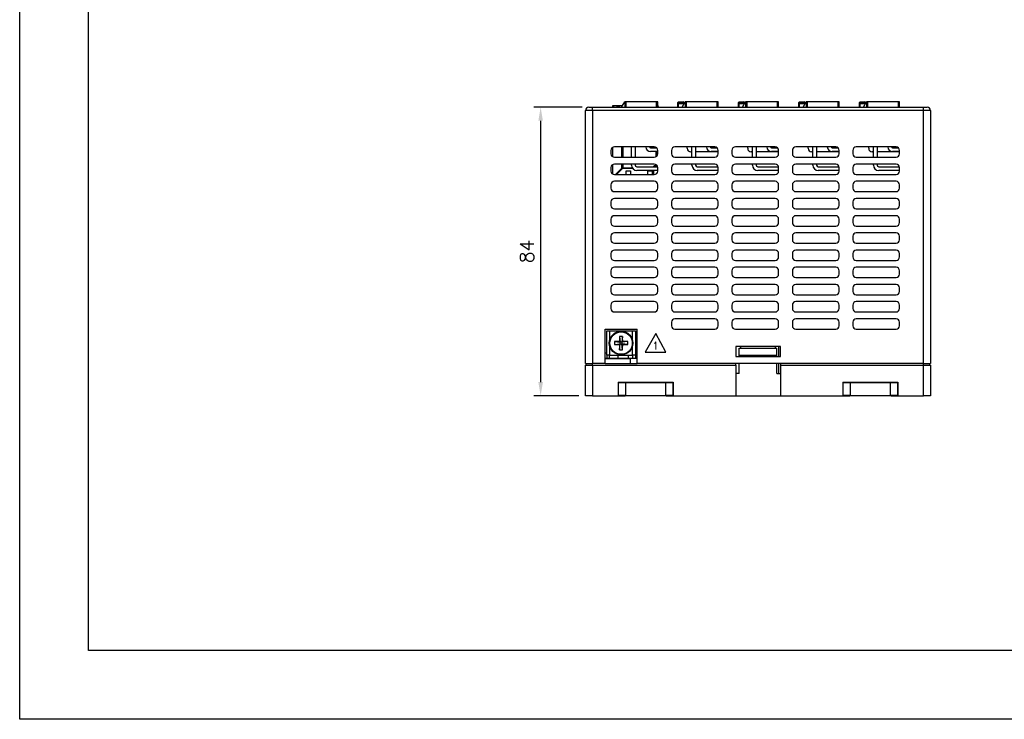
# Model space of a CAD drawing. Header units: millimetres. Extents: x 0 to 594, y 0 to 420.
# Tile 1 of 36: x 0 to 287, y 0 to 204. Entities that reach past the tile are written whole.
import ezdxf

# ---------------------------------------------------------------- set-up
doc = ezdxf.new("R2010")
doc.units = ezdxf.units.MM
doc.header["$PDSIZE"] = -1
doc.layers.add('SHEET', color=1, linetype='Continuous')
doc.styles.add('SHEET1', font='ROMANS.SHX', dxfattribs={"width": 0.8, "height": 3})
doc.styles.get("Standard").update_dxf_attribs({"font": 'txt.shx', "bigfont": 'whgtxt.shx'})
doc.dimstyles.new('ISO-25', dxfattribs={"dimtxt": 2.5, "dimasz": 2.5, "dimexe": 1.25, "dimexo": 0.625, "dimtad": 1, "dimtxsty": 'Standard', "dimcen": 2.5, "dimadec": 0, "dimazin": 0, "dimtfac": 1, "dimtmove": 0, "dimatfit": 3, "dimfxl": 0, "dimarcsym": 0})

# ---------------------------------------------------------------- blocks, each defined once
blk = doc.blocks.new('*D35')
at = {"color": 8, "lineweight": -2}
for p, q in [((163.67, 178.1), (149.6, 178.1)), ((151.6, 174.1), (151.6, 98.1)), ((162.67, 94.1), (149.6, 94.1))]:
    blk.add_line(p, q, dxfattribs=at)
at = {"color": 8}
for points in [[(150.94, 174.1), (152.27, 174.1), (151.6, 178.1)], [(150.94, 98.1), (152.27, 98.1), (151.6, 94.1)]]:
    blk.add_solid(points, dxfattribs=at)
at = {"layer": 'Defpoints', "color": 0}
for p in [(165.67, 178.1), (151.6, 94.1), (164.67, 94.1)]:
    blk.add_point(p, dxfattribs=at)
at = {"color": 3, "insert": (147.6, 136.1), "char_height": 4, "attachment_point": 5, "rotation": 90}
blk.add_mtext('\\A1;84', dxfattribs=at)

msp = doc.modelspace()

# ---------------------------------------------------------------- linework, layer by layer
for p, q in [((165.6656, 178.0952), (166.6656, 178.0952)), ((166.6656, 177.0952), (166.6656, 178.0952)), ((166.6656, 178.0952), (263.0656, 178.0952)), ((172.5846, 178.0952), (172.5846, 178.5952)), ((172.5846, 178.5952), (172.8386, 178.5952)), ((172.7624, 178.0952), (172.7624, 178.4174)), ((172.7624, 178.4174), (172.8386, 178.4174)), ((172.7624, 178.2587), (172.8386, 178.3596)), ((172.7657, 178.0952), (172.8386, 178.1961)), ((172.8386, 178.5952), (173.8673, 178.5952)), ((172.8386, 178.5952), (172.8386, 178.0952)), ((173.9137, 178.0952), (173.8673, 178.5952)), ((173.8673, 178.5952), (174.388, 178.5952)), ((173.8838, 178.4174), (174.3987, 178.4174)), ((174.388, 178.5952), (175.4699, 178.5952)), ((175.172, 178.0952), (176.0656, 179.5952)), ((176.0656, 179.5952), (176.0656, 178.0952)), ((176.3656, 179.5952), (176.0656, 179.5952)), ((185.3656, 179.5952), (176.3656, 179.5952)), ((176.3656, 179.5952), (176.3656, 178.0952)), ((185.6656, 179.5952), (185.3656, 179.5952)), ((185.3656, 178.0952), (185.3656, 179.5952)), ((185.6656, 178.0952), (185.6656, 179.5952)), ((185.6656, 178.5453), (185.6953, 178.5128)), ((185.6953, 178.5128), (185.6656, 178.494)), ((185.9064, 178.0952), (185.6953, 178.5128)), ((191.5656, 179.3952), (191.7656, 179.5952)), ((191.5656, 179.3952), (193.5156, 179.3952)), ((191.5656, 178.0952), (191.5656, 179.3952)), ((191.7656, 179.5952), (193.1156, 179.5952)), ((191.7656, 178.0952), (191.7656, 179.0952)), ((191.7656, 179.0952), (193.3678, 179.0952)), ((192.772, 178.0952), (193.6656, 179.5952)), ((193.5156, 179.3952), (193.1156, 179.5952)), ((193.5156, 179.3952), (193.5394, 179.3833)), ((193.6656, 179.5952), (193.6656, 178.0952)), ((193.9656, 179.5952), (193.6656, 179.5952)), ((202.9656, 179.5952), (193.9656, 179.5952)), ((193.9656, 179.5952), (193.9656, 178.0952)), ((203.2656, 179.5952), (202.9656, 179.5952)), ((202.9656, 178.0952), (202.9656, 179.5952)), ((203.2656, 178.0952), (203.2656, 179.5952)), ((209.1656, 179.3952), (209.3656, 179.5952)), ((209.1656, 179.3952), (211.1156, 179.3952)), ((209.1656, 178.0952), (209.1656, 179.3952)), ((209.3656, 179.5952), (210.7156, 179.5952)), ((209.3656, 178.0952), (209.3656, 179.0952)), ((209.3656, 179.0952), (210.9678, 179.0952)), ((210.372, 178.0952), (211.2656, 179.5952)), ((211.1156, 179.3952), (210.7156, 179.5952)), ((211.1156, 179.3952), (211.1394, 179.3833)), ((211.2656, 179.5952), (211.2656, 178.0952)), ((211.5656, 179.5952), (211.2656, 179.5952)), ((220.5656, 179.5952), (211.5656, 179.5952)), ((211.5656, 179.5952), (211.5656, 178.0952)), ((220.8656, 179.5952), (220.5656, 179.5952)), ((220.5656, 178.0952), (220.5656, 179.5952)), ((220.8656, 178.0952), (220.8656, 179.5952)), ((226.7656, 179.3952), (226.9656, 179.5952)), ((226.7656, 179.3952), (228.7156, 179.3952)), ((226.7656, 178.0952), (226.7656, 179.3952)), ((226.9656, 179.5952), (228.3156, 179.5952)), ((226.9656, 178.0952), (226.9656, 179.0952)), ((226.9656, 179.0952), (228.5678, 179.0952)), ((227.972, 178.0952), (228.8656, 179.5952)), ((228.7156, 179.3952), (228.3156, 179.5952)), ((228.7156, 179.3952), (228.7394, 179.3833)), ((228.8656, 179.5952), (228.8656, 178.0952)), ((229.1656, 179.5952), (228.8656, 179.5952)), ((238.1656, 179.5952), (229.1656, 179.5952)), ((229.1656, 179.5952), (229.1656, 178.0952)), ((238.4656, 179.5952), (238.1656, 179.5952)), ((238.1656, 178.0952), (238.1656, 179.5952)), ((238.4656, 178.0952), (238.4656, 179.5952)), ((244.3656, 179.3952), (244.5656, 179.5952)), ((244.3656, 179.3952), (246.3156, 179.3952)), ((244.3656, 178.0952), (244.3656, 179.3952)), ((244.5656, 179.5952), (245.9156, 179.5952)), ((244.5656, 178.0952), (244.5656, 179.0952)), ((244.5656, 179.0952), (246.1678, 179.0952)), ((245.572, 178.0952), (246.4656, 179.5952)), ((246.3156, 179.3952), (245.9156, 179.5952)), ((246.3156, 179.3952), (246.3394, 179.3833)), ((246.4656, 179.5952), (246.4656, 178.0952)), ((246.7656, 179.5952), (246.4656, 179.5952)), ((255.7656, 179.5952), (246.7656, 179.5952)), ((246.7656, 179.5952), (246.7656, 178.0952)), ((256.0656, 179.5952), (255.7656, 179.5952)), ((255.7656, 178.0952), (255.7656, 179.5952)), ((256.0656, 178.0952), (256.0656, 179.5952)), ((263.0656, 178.0952), (264.0656, 178.0952)), ((263.0656, 177.0952), (263.0656, 178.0952)), ((166.6656, 177.0952), (164.6656, 177.0952)), ((164.6656, 103.4952), (164.6656, 177.0952)), ((166.6656, 177.0952), (166.6656, 103.4952)), ((263.0656, 177.0952), (166.6656, 177.0952)), ((265.0656, 177.0952), (263.0656, 177.0952)), ((263.0656, 103.4952), (263.0656, 177.0952)), ((265.0656, 177.0952), (265.0656, 103.4952)), ((172.5846, 163.6185), (172.5846, 166.372)), ((184.6656, 166.4952), (173.0656, 166.4952)), ((175.2262, 163.4952), (175.2262, 166.4952)), ((175.4802, 166.4952), (175.4802, 163.4952)), ((178.0306, 163.4952), (178.0306, 166.4952)), ((179.1006, 166.4952), (179.1006, 163.4952)), ((183.6006, 166.2302), (185.3437, 166.2302)), ((185.2084, 166.2302), (185.2084, 166.3351)), ((185.3354, 166.2302), (185.3354, 166.2378)), ((202.2656, 166.4952), (190.6656, 166.4952)), ((194.2656, 166.0952), (194.2656, 166.4952)), ((195.6306, 163.4952), (195.6306, 166.4952)), ((196.7006, 166.4952), (196.7006, 163.4952)), ((201.2006, 166.2302), (202.9437, 166.2302)), ((219.8656, 166.4952), (208.2656, 166.4952)), ((211.8656, 166.0952), (211.8656, 166.4952)), ((213.2306, 163.4952), (213.2306, 166.4952)), ((214.3006, 166.4952), (214.3006, 163.4952)), ((218.8006, 166.2302), (220.5437, 166.2302)), ((237.4656, 166.4952), (225.8656, 166.4952)), ((229.4656, 166.0952), (229.4656, 166.4952)), ((230.8306, 163.4952), (230.8306, 166.4952)), ((231.9006, 166.4952), (231.9006, 163.4952)), ((236.4006, 166.2302), (238.1437, 166.2302)), ((255.0656, 166.4952), (243.4656, 166.4952)), ((247.0656, 166.0952), (247.0656, 166.4952)), ((248.4306, 163.4952), (248.4306, 166.4952)), ((249.5006, 166.4952), (249.5006, 163.4952)), ((254.0006, 166.2302), (255.7437, 166.2302)), ((172.0656, 165.4952), (172.0656, 164.4952)), ((173.0656, 163.4952), (184.6656, 163.4952)), ((185.6656, 165.1602), (183.6006, 165.1602)), ((185.2084, 163.8124), (185.2084, 165.1602)), ((185.2084, 164.3204), (185.3354, 164.3204)), ((185.3862, 163.8124), (185.2084, 163.8124)), ((185.3354, 164.3204), (185.3354, 165.1602)), ((185.3862, 163.8019), (185.3862, 163.8124)), ((185.6656, 164.4952), (185.6656, 165.4952)), ((189.6656, 165.4952), (189.6656, 164.4952)), ((190.6656, 163.4952), (202.2656, 163.4952)), ((195.6306, 165.0952), (195.2656, 165.0952)), ((203.2656, 165.0952), (196.7006, 165.0952)), ((203.2656, 165.1602), (201.2006, 165.1602)), ((203.2656, 164.4952), (203.2656, 165.4952)), ((207.2656, 165.4952), (207.2656, 164.4952)), ((208.2656, 163.4952), (219.8656, 163.4952)), ((213.2306, 165.0952), (212.8656, 165.0952)), ((220.8656, 165.0952), (214.3006, 165.0952)), ((220.8656, 165.1602), (218.8006, 165.1602)), ((220.8656, 164.4952), (220.8656, 165.4952)), ((224.8656, 165.4952), (224.8656, 164.4952)), ((225.8656, 163.4952), (237.4656, 163.4952)), ((230.8306, 165.0952), (230.4656, 165.0952)), ((238.4656, 165.0952), (231.9006, 165.0952)), ((238.4656, 165.1602), (236.4006, 165.1602)), ((238.4656, 164.4952), (238.4656, 165.4952)), ((242.4656, 165.4952), (242.4656, 164.4952)), ((243.4656, 163.4952), (255.0656, 163.4952)), ((248.4306, 165.0952), (248.0656, 165.0952)), ((256.0656, 165.0952), (249.5006, 165.0952)), ((256.0656, 165.1602), (254.0006, 165.1602)), ((256.0656, 164.4952), (256.0656, 165.4952)), ((172.0656, 160.4952), (172.0656, 159.4952)), ((172.5846, 158.6185), (172.5846, 161.372)), ((184.6656, 161.4952), (173.0656, 161.4952)), ((175.2262, 160.3598), (175.2262, 161.4952)), ((175.2262, 161.3486), (175.4802, 161.3486)), ((175.4802, 161.4952), (175.4802, 160.4342)), ((178.0306, 161.2302), (178.0306, 161.4952)), ((179.1006, 161.4952), (179.1006, 161.2302)), ((179.6006, 160.7302), (185.6376, 160.7302)), ((184.5734, 160.7302), (184.5734, 160.866)), ((184.7766, 161.0692), (185.3862, 161.0692)), ((185.3862, 161.0692), (185.3862, 161.1886)), ((185.6656, 159.4952), (185.6656, 160.4952)), ((189.6656, 160.4952), (189.6656, 159.4952)), ((202.2656, 161.4952), (190.6656, 161.4952)), ((195.6306, 161.2302), (195.6306, 161.4952)), ((196.7006, 161.4952), (196.7006, 161.2302)), ((197.2006, 160.7302), (203.2376, 160.7302)), ((203.2656, 159.4952), (203.2656, 160.4952)), ((207.2656, 160.4952), (207.2656, 159.4952)), ((219.8656, 161.4952), (208.2656, 161.4952)), ((213.2306, 161.2302), (213.2306, 161.4952)), ((214.3006, 161.4952), (214.3006, 161.2302)), ((214.8006, 160.7302), (220.8376, 160.7302)), ((220.8656, 159.4952), (220.8656, 160.4952)), ((224.8656, 160.4952), (224.8656, 159.4952)), ((237.4656, 161.4952), (225.8656, 161.4952)), ((230.8306, 161.2302), (230.8306, 161.4952)), ((231.9006, 161.4952), (231.9006, 161.2302)), ((232.4006, 160.7302), (238.4376, 160.7302)), ((238.4656, 159.4952), (238.4656, 160.4952)), ((242.4656, 160.4952), (242.4656, 159.4952)), ((255.0656, 161.4952), (243.4656, 161.4952)), ((248.4306, 161.2302), (248.4306, 161.4952)), ((249.5006, 161.4952), (249.5006, 161.2302)), ((250.0006, 160.7302), (256.0376, 160.7302)), ((256.0656, 159.4952), (256.0656, 160.4952)), ((173.0656, 158.4952), (184.6656, 158.4952)), ((173.3616, 158.4952), (175.2262, 160.3598)), ((175.4059, 160.1802), (173.7209, 158.4952)), ((178.4334, 160.1802), (175.4059, 160.1802)), ((175.4802, 160.4342), (178.2474, 160.4342)), ((176.4454, 159.5706), (177.7154, 159.5706)), ((176.4454, 158.4952), (176.4454, 159.5706)), ((177.7154, 159.5706), (177.7154, 158.4952)), ((185.6656, 159.6602), (179.6006, 159.6602)), ((182.7954, 158.4952), (182.7954, 159.5706)), ((182.7954, 159.5706), (184.0654, 159.5706)), ((184.0654, 159.5706), (184.0654, 158.4952)), ((184.5734, 158.4952), (184.5734, 159.6602)), ((190.6656, 158.4952), (202.2656, 158.4952)), ((203.2656, 159.6602), (197.2006, 159.6602)), ((208.2656, 158.4952), (219.8656, 158.4952)), ((220.8656, 159.6602), (214.8006, 159.6602)), ((225.8656, 158.4952), (237.4656, 158.4952)), ((238.4656, 159.6602), (232.4006, 159.6602)), ((243.4656, 158.4952), (255.0656, 158.4952)), ((256.0656, 159.6602), (250.0006, 159.6602)), ((172.0656, 155.4952), (172.0656, 154.4952)), ((184.6656, 156.4952), (173.0656, 156.4952)), ((185.6656, 154.4952), (185.6656, 155.4952)), ((189.6656, 155.4952), (189.6656, 154.4952)), ((202.2656, 156.4952), (190.6656, 156.4952)), ((203.2656, 154.4952), (203.2656, 155.4952)), ((207.2656, 155.4952), (207.2656, 154.4952)), ((219.8656, 156.4952), (208.2656, 156.4952)), ((220.8656, 154.4952), (220.8656, 155.4952)), ((224.8656, 155.4952), (224.8656, 154.4952)), ((237.4656, 156.4952), (225.8656, 156.4952)), ((238.4656, 154.4952), (238.4656, 155.4952)), ((242.4656, 155.4952), (242.4656, 154.4952)), ((255.0656, 156.4952), (243.4656, 156.4952)), ((256.0656, 154.4952), (256.0656, 155.4952)), ((173.0656, 153.4952), (184.6656, 153.4952)), ((190.6656, 153.4952), (202.2656, 153.4952)), ((208.2656, 153.4952), (219.8656, 153.4952)), ((225.8656, 153.4952), (237.4656, 153.4952)), ((243.4656, 153.4952), (255.0656, 153.4952)), ((172.0656, 150.4952), (172.0656, 149.4952)), ((184.6656, 151.4952), (173.0656, 151.4952)), ((185.6656, 149.4952), (185.6656, 150.4952)), ((189.6656, 150.4952), (189.6656, 149.4952)), ((202.2656, 151.4952), (190.6656, 151.4952)), ((203.2656, 149.4952), (203.2656, 150.4952)), ((207.2656, 150.4952), (207.2656, 149.4952)), ((219.8656, 151.4952), (208.2656, 151.4952)), ((220.8656, 149.4952), (220.8656, 150.4952)), ((224.8656, 150.4952), (224.8656, 149.4952)), ((237.4656, 151.4952), (225.8656, 151.4952)), ((238.4656, 149.4952), (238.4656, 150.4952)), ((242.4656, 150.4952), (242.4656, 149.4952)), ((255.0656, 151.4952), (243.4656, 151.4952)), ((256.0656, 149.4952), (256.0656, 150.4952)), ((173.0656, 148.4952), (184.6656, 148.4952)), ((184.6656, 146.4952), (173.0656, 146.4952)), ((190.6656, 148.4952), (202.2656, 148.4952)), ((202.2656, 146.4952), (190.6656, 146.4952)), ((208.2656, 148.4952), (219.8656, 148.4952)), ((219.8656, 146.4952), (208.2656, 146.4952)), ((225.8656, 148.4952), (237.4656, 148.4952)), ((237.4656, 146.4952), (225.8656, 146.4952)), ((243.4656, 148.4952), (255.0656, 148.4952)), ((255.0656, 146.4952), (243.4656, 146.4952)), ((172.0656, 145.4952), (172.0656, 144.4952)), ((173.0656, 143.4952), (184.6656, 143.4952)), ((185.6656, 144.4952), (185.6656, 145.4952)), ((189.6656, 145.4952), (189.6656, 144.4952)), ((190.6656, 143.4952), (202.2656, 143.4952)), ((203.2656, 144.4952), (203.2656, 145.4952)), ((207.2656, 145.4952), (207.2656, 144.4952)), ((208.2656, 143.4952), (219.8656, 143.4952)), ((220.8656, 144.4952), (220.8656, 145.4952)), ((224.8656, 145.4952), (224.8656, 144.4952)), ((225.8656, 143.4952), (237.4656, 143.4952)), ((238.4656, 144.4952), (238.4656, 145.4952)), ((242.4656, 145.4952), (242.4656, 144.4952)), ((243.4656, 143.4952), (255.0656, 143.4952)), ((256.0656, 144.4952), (256.0656, 145.4952)), ((172.0656, 140.4952), (172.0656, 139.4952)), ((184.6656, 141.4952), (173.0656, 141.4952)), ((185.6656, 139.4952), (185.6656, 140.4952)), ((189.6656, 140.4952), (189.6656, 139.4952)), ((202.2656, 141.4952), (190.6656, 141.4952)), ((203.2656, 139.4952), (203.2656, 140.4952)), ((207.2656, 140.4952), (207.2656, 139.4952)), ((219.8656, 141.4952), (208.2656, 141.4952)), ((220.8656, 139.4952), (220.8656, 140.4952)), ((224.8656, 140.4952), (224.8656, 139.4952)), ((237.4656, 141.4952), (225.8656, 141.4952)), ((238.4656, 139.4952), (238.4656, 140.4952)), ((242.4656, 140.4952), (242.4656, 139.4952)), ((255.0656, 141.4952), (243.4656, 141.4952)), ((256.0656, 139.4952), (256.0656, 140.4952)), ((173.0656, 138.4952), (184.6656, 138.4952)), ((190.6656, 138.4952), (202.2656, 138.4952)), ((208.2656, 138.4952), (219.8656, 138.4952)), ((225.8656, 138.4952), (237.4656, 138.4952)), ((243.4656, 138.4952), (255.0656, 138.4952)), ((172.0656, 135.4952), (172.0656, 134.4952)), ((184.6656, 136.4952), (173.0656, 136.4952)), ((185.6656, 134.4952), (185.6656, 135.4952)), ((189.6656, 135.4952), (189.6656, 134.4952)), ((202.2656, 136.4952), (190.6656, 136.4952)), ((203.2656, 134.4952), (203.2656, 135.4952)), ((207.2656, 135.4952), (207.2656, 134.4952)), ((219.8656, 136.4952), (208.2656, 136.4952)), ((220.8656, 134.4952), (220.8656, 135.4952)), ((224.8656, 135.4952), (224.8656, 134.4952)), ((237.4656, 136.4952), (225.8656, 136.4952)), ((238.4656, 134.4952), (238.4656, 135.4952)), ((242.4656, 135.4952), (242.4656, 134.4952)), ((255.0656, 136.4952), (243.4656, 136.4952)), ((256.0656, 134.4952), (256.0656, 135.4952)), ((173.0656, 133.4952), (184.6656, 133.4952)), ((190.6656, 133.4952), (202.2656, 133.4952)), ((208.2656, 133.4952), (219.8656, 133.4952)), ((225.8656, 133.4952), (237.4656, 133.4952)), ((243.4656, 133.4952), (255.0656, 133.4952)), ((172.0656, 130.4952), (172.0656, 129.4952)), ((184.6656, 131.4952), (173.0656, 131.4952)), ((185.6656, 129.4952), (185.6656, 130.4952)), ((189.6656, 130.4952), (189.6656, 129.4952)), ((202.2656, 131.4952), (190.6656, 131.4952)), ((203.2656, 129.4952), (203.2656, 130.4952)), ((207.2656, 130.4952), (207.2656, 129.4952)), ((219.8656, 131.4952), (208.2656, 131.4952)), ((220.8656, 129.4952), (220.8656, 130.4952)), ((224.8656, 130.4952), (224.8656, 129.4952)), ((237.4656, 131.4952), (225.8656, 131.4952)), ((238.4656, 129.4952), (238.4656, 130.4952)), ((242.4656, 130.4952), (242.4656, 129.4952)), ((255.0656, 131.4952), (243.4656, 131.4952)), ((256.0656, 129.4952), (256.0656, 130.4952)), ((173.0656, 128.4952), (184.6656, 128.4952)), ((184.6656, 126.4952), (173.0656, 126.4952)), ((190.6656, 128.4952), (202.2656, 128.4952)), ((202.2656, 126.4952), (190.6656, 126.4952)), ((208.2656, 128.4952), (219.8656, 128.4952)), ((219.8656, 126.4952), (208.2656, 126.4952)), ((225.8656, 128.4952), (237.4656, 128.4952)), ((237.4656, 126.4952), (225.8656, 126.4952)), ((243.4656, 128.4952), (255.0656, 128.4952)), ((255.0656, 126.4952), (243.4656, 126.4952)), ((172.0656, 125.4952), (172.0656, 124.4952)), ((173.0656, 123.4952), (184.6656, 123.4952)), ((185.6656, 124.4952), (185.6656, 125.4952)), ((189.6656, 125.4952), (189.6656, 124.4952)), ((190.6656, 123.4952), (202.2656, 123.4952)), ((203.2656, 124.4952), (203.2656, 125.4952)), ((207.2656, 125.4952), (207.2656, 124.4952)), ((208.2656, 123.4952), (219.8656, 123.4952)), ((220.8656, 124.4952), (220.8656, 125.4952)), ((224.8656, 125.4952), (224.8656, 124.4952)), ((225.8656, 123.4952), (237.4656, 123.4952)), ((238.4656, 124.4952), (238.4656, 125.4952)), ((242.4656, 125.4952), (242.4656, 124.4952)), ((243.4656, 123.4952), (255.0656, 123.4952)), ((256.0656, 124.4952), (256.0656, 125.4952)), ((172.0656, 120.4952), (172.0656, 119.4952)), ((184.6656, 121.4952), (173.0656, 121.4952)), ((185.6656, 119.4952), (185.6656, 120.4952)), ((189.6656, 120.4952), (189.6656, 119.4952)), ((202.2656, 121.4952), (190.6656, 121.4952)), ((203.2656, 119.4952), (203.2656, 120.4952)), ((207.2656, 120.4952), (207.2656, 119.4952)), ((219.8656, 121.4952), (208.2656, 121.4952)), ((220.8656, 119.4952), (220.8656, 120.4952)), ((224.8656, 120.4952), (224.8656, 119.4952)), ((237.4656, 121.4952), (225.8656, 121.4952)), ((238.4656, 119.4952), (238.4656, 120.4952)), ((242.4656, 120.4952), (242.4656, 119.4952)), ((255.0656, 121.4952), (243.4656, 121.4952)), ((256.0656, 119.4952), (256.0656, 120.4952)), ((173.0656, 118.4952), (184.6656, 118.4952)), ((190.6656, 118.4952), (202.2656, 118.4952)), ((208.2656, 118.4952), (219.8656, 118.4952)), ((225.8656, 118.4952), (237.4656, 118.4952)), ((243.4656, 118.4952), (255.0656, 118.4952)), ((189.6656, 115.4952), (189.6656, 114.4952)), ((202.2656, 116.4952), (190.6656, 116.4952)), ((203.2656, 114.4952), (203.2656, 115.4952)), ((207.2656, 115.4952), (207.2656, 114.4952)), ((219.8656, 116.4952), (208.2656, 116.4952)), ((220.8656, 114.4952), (220.8656, 115.4952)), ((224.8656, 115.4952), (224.8656, 114.4952)), ((237.4656, 116.4952), (225.8656, 116.4952)), ((238.4656, 114.4952), (238.4656, 115.4952)), ((242.4656, 115.4952), (242.4656, 114.4952)), ((255.0656, 116.4952), (243.4656, 116.4952)), ((256.0656, 114.4952), (256.0656, 115.4952)), ((170.3656, 103.4952), (170.3656, 113.4952)), ((170.3656, 113.4952), (179.6656, 113.4952)), ((170.8656, 105.8952), (170.8656, 112.9952)), ((170.8656, 112.9952), (171.6656, 112.9952)), ((171.6656, 112.9952), (178.3656, 112.9952)), ((171.6656, 112.9952), (171.6656, 110.177)), ((178.3656, 112.9952), (179.1656, 112.9952)), ((178.3656, 110.177), (178.3656, 112.9952)), ((179.1656, 112.9952), (179.1656, 105.8952)), ((179.6656, 103.4952), (179.6656, 113.4952)), ((190.6656, 113.4952), (202.2656, 113.4952)), ((208.2656, 113.4952), (219.8656, 113.4952)), ((225.8656, 113.4952), (237.4656, 113.4952)), ((243.4656, 113.4952), (255.0656, 113.4952)), ((173.0784, 109.8801), (174.7807, 109.6802)), ((173.0784, 109.0103), (174.7807, 109.2103)), ((174.5495, 109.9114), (174.7807, 109.6802)), ((174.7807, 109.2103), (174.5495, 108.9791)), ((174.5807, 111.3825), (174.7807, 109.6802)), ((174.5807, 107.508), (174.7807, 109.2103)), ((175.2506, 109.6802), (174.7807, 109.6802)), ((174.7807, 109.2103), (174.7807, 109.6802)), ((174.7807, 109.2103), (175.2506, 109.2103)), ((175.4505, 111.3825), (175.2506, 109.6802)), ((175.2506, 109.6802), (175.4818, 109.9114)), ((176.9529, 109.8801), (175.2506, 109.6802)), ((175.2506, 109.6802), (175.2506, 109.2103)), ((175.4505, 107.508), (175.2506, 109.2103)), ((175.4818, 108.9791), (175.2506, 109.2103)), ((176.9529, 109.0103), (175.2506, 109.2103)), ((170.8656, 106.4952), (170.3656, 106.4952)), ((171.6656, 108.7134), (171.6656, 105.8952)), ((178.3656, 105.8952), (178.3656, 108.7134)), ((179.1656, 106.4952), (179.6656, 106.4952)), ((221.3656, 108.4952), (208.3656, 108.4952)), ((208.3656, 108.4952), (208.3656, 105.4952)), ((209.3656, 105.8952), (209.3656, 107.9952)), ((209.3656, 107.9952), (220.3656, 107.9952)), ((209.8656, 107.9952), (209.8656, 108.4952)), ((219.8656, 108.4952), (219.8656, 107.9952)), ((220.3656, 105.8952), (220.3656, 107.9952)), ((220.8656, 108.4952), (220.8656, 105.4952)), ((221.3656, 105.4952), (221.3656, 108.4952)), ((164.6656, 103.4952), (166.6656, 103.4952)), ((164.8656, 102.9952), (164.8656, 103.4952)), ((166.6656, 102.9952), (166.6656, 103.4952)), ((170.3656, 103.4952), (166.6656, 103.4952)), ((170.3656, 105.0952), (170.8656, 105.0952)), ((170.3656, 104.9952), (177.6656, 104.9952)), ((170.3656, 103.4952), (179.6656, 103.4952)), ((171.6656, 105.8952), (170.8656, 105.8952)), ((170.8656, 105.8952), (170.8656, 105.0952)), ((170.8656, 105.0952), (171.6656, 105.0952)), ((171.6656, 105.8952), (178.3656, 105.8952)), ((171.6656, 105.0952), (171.6656, 105.8952)), ((171.6656, 105.0952), (178.3656, 105.0952)), ((174.1656, 105.0952), (174.1656, 105.8952)), ((177.1656, 105.0952), (177.1656, 105.8952)), ((177.6656, 104.9952), (177.6656, 103.4952)), ((179.1656, 105.8952), (178.3656, 105.8952)), ((178.3656, 105.8952), (178.3656, 105.0952)), ((178.3656, 105.0952), (179.1656, 105.0952)), ((179.1656, 105.8952), (179.1656, 105.0952)), ((179.1656, 105.0952), (179.6656, 105.0952)), ((263.0656, 103.4952), (179.6656, 103.4952)), ((208.3656, 105.4952), (221.3656, 105.4952)), ((208.3656, 102.9952), (208.3656, 103.4952)), ((209.3656, 105.4952), (209.3656, 105.8952)), ((209.3656, 105.8952), (220.3656, 105.8952)), ((209.3656, 100.5952), (209.3656, 103.4952)), ((220.3656, 105.4952), (220.3656, 105.8952)), ((220.3656, 100.5952), (220.3656, 103.4952)), ((220.8656, 103.4952), (220.8656, 100.5952)), ((221.3656, 103.4952), (221.3656, 102.9952)), ((263.0656, 102.9952), (263.0656, 103.4952)), ((263.0656, 103.4952), (265.0656, 103.4952)), ((264.8656, 102.9952), (264.8656, 103.4952)), ((164.6656, 94.0952), (164.6656, 102.9952)), ((164.6656, 102.9952), (166.6656, 102.9952)), ((166.6656, 102.9952), (166.6656, 94.0952)), ((166.6656, 102.9952), (208.3656, 102.9952)), ((208.3656, 102.9952), (208.3656, 94.0952)), ((209.3656, 100.5952), (208.3656, 100.5952)), ((220.3656, 100.5952), (221.3656, 100.5952)), ((221.3656, 102.9952), (221.3656, 94.0952)), ((221.3656, 102.9952), (263.0656, 102.9952)), ((263.0656, 94.0952), (263.0656, 102.9952)), ((263.0656, 102.9952), (265.0656, 102.9952)), ((265.0656, 102.9952), (265.0656, 94.0952)), ((174.1656, 98.0952), (190.1656, 98.0952)), ((174.1656, 98.0952), (174.1656, 94.0952)), ((174.2656, 94.1952), (174.2656, 97.9952)), ((174.2656, 97.9952), (176.2656, 97.9952)), ((176.1656, 98.0952), (176.1656, 97.9952)), ((176.2656, 97.9952), (176.2656, 94.1952)), ((176.2656, 97.9952), (188.0656, 97.9952)), ((180.7156, 97.9952), (180.7156, 98.0952)), ((183.6156, 97.9952), (183.6156, 98.0952)), ((188.0656, 94.1952), (188.0656, 97.9952)), ((188.0656, 97.9952), (190.0656, 97.9952)), ((188.1656, 97.9952), (188.1656, 98.0952)), ((190.0656, 97.9952), (190.0656, 94.1952)), ((190.1656, 98.0952), (190.1656, 94.0952)), ((239.5656, 98.0952), (255.5656, 98.0952)), ((239.5656, 98.0952), (239.5656, 94.0952)), ((239.6656, 94.1952), (239.6656, 97.9952)), ((239.6656, 97.9952), (241.6656, 97.9952)), ((241.5656, 98.0952), (241.5656, 97.9952)), ((241.6656, 97.9952), (241.6656, 94.1952)), ((241.6656, 97.9952), (253.4656, 97.9952)), ((246.1156, 97.9952), (246.1156, 98.0952)), ((249.0156, 97.9952), (249.0156, 98.0952)), ((253.4656, 94.1952), (253.4656, 97.9952)), ((253.4656, 97.9952), (255.4656, 97.9952)), ((253.5656, 97.9952), (253.5656, 98.0952)), ((255.4656, 97.9952), (255.4656, 94.1952)), ((255.5656, 98.0952), (255.5656, 94.0952)), ((174.1656, 96.0952), (174.2656, 96.0952)), ((190.1656, 96.0952), (190.0656, 96.0952)), ((239.5656, 96.0952), (239.6656, 96.0952)), ((255.5656, 96.0952), (255.4656, 96.0952)), ((166.6656, 94.0952), (164.6656, 94.0952)), ((166.6656, 94.0952), (174.1656, 94.0952)), ((174.1656, 94.0952), (176.1656, 94.0952)), ((176.2656, 94.1952), (174.2656, 94.1952)), ((176.1656, 94.1952), (176.1656, 94.0952)), ((188.1656, 94.0952), (176.1656, 94.0952)), ((176.2656, 94.1952), (188.0656, 94.1952)), ((190.0656, 94.1952), (188.0656, 94.1952)), ((188.1656, 94.1952), (188.1656, 94.0952)), ((188.1656, 94.0952), (190.1656, 94.0952)), ((190.1656, 94.0952), (208.3656, 94.0952)), ((208.3656, 94.0952), (221.3656, 94.0952)), ((221.3656, 94.0952), (239.5656, 94.0952)), ((239.5656, 94.0952), (241.5656, 94.0952)), ((241.6656, 94.1952), (239.6656, 94.1952)), ((241.5656, 94.1952), (241.5656, 94.0952)), ((253.5656, 94.0952), (241.5656, 94.0952)), ((241.6656, 94.1952), (253.4656, 94.1952)), ((255.4656, 94.1952), (253.4656, 94.1952)), ((253.5656, 94.1952), (253.5656, 94.0952)), ((253.5656, 94.0952), (255.5656, 94.0952)), ((255.5656, 94.0952), (263.0656, 94.0952)), ((265.0656, 94.0952), (263.0656, 94.0952))]:
    msp.add_line(p, q)
at = {"color": 6}
msp.add_lwpolyline([(0, 420), (594, 420), (594, 0), (0, 0)], close=True, dxfattribs=at)
at = {"color": 4}
msp.add_lwpolyline([(20, 400), (574, 400), (574, 20), (20, 20)], close=True, dxfattribs=at)
for radius in [3.429, 3.2702]:
    msp.add_circle((175.0156, 109.4452), radius)
for centre, radius, start, end in [((165.6656, 177.0952), 1, 90, 180), ((264.0656, 177.0952), 1, 0, 90), ((173.0656, 165.4952), 1, 90, 180), ((183.6006, 166.5302), 1.37, 181.46392, 270), ((183.6006, 166.5302), 0.3, 186.699765, 270), ((184.6656, 165.4952), 1, 0, 90), ((190.6656, 165.4952), 1, 90, 180), ((201.2006, 166.5302), 1.37, 181.46392, 270), ((201.2006, 166.5302), 0.3, 186.699765, 270), ((202.2656, 165.4952), 1, 0, 90), ((208.2656, 165.4952), 1, 90, 180), ((218.8006, 166.5302), 1.37, 181.46392, 270), ((218.8006, 166.5302), 0.3, 186.699765, 270), ((219.8656, 165.4952), 1, 0, 90), ((225.8656, 165.4952), 1, 90, 180), ((236.4006, 166.5302), 1.37, 181.46392, 270), ((236.4006, 166.5302), 0.3, 186.699765, 270), ((237.4656, 165.4952), 1, 0, 90), ((243.4656, 165.4952), 1, 90, 180), ((254.0006, 166.5302), 1.37, 181.46392, 270), ((254.0006, 166.5302), 0.3, 186.699765, 270), ((255.0656, 165.4952), 1, 0, 90), ((173.0656, 164.4952), 1, 180, 270), ((184.6656, 164.4952), 1, 270, 0), ((190.6656, 164.4952), 1, 180, 270), ((195.2656, 166.0952), 1, 180, 270), ((202.2656, 164.4952), 1, 270, 0), ((208.2656, 164.4952), 1, 180, 270), ((212.8656, 166.0952), 1, 180, 270), ((219.8656, 164.4952), 1, 270, 0), ((225.8656, 164.4952), 1, 180, 270), ((230.4656, 166.0952), 1, 180, 270), ((237.4656, 164.4952), 1, 270, 0), ((243.4656, 164.4952), 1, 180, 270), ((248.0656, 166.0952), 1, 180, 270), ((255.0656, 164.4952), 1, 270, 0), ((173.0656, 160.4952), 1, 90, 180), ((179.6006, 161.2302), 1.57, 180, 270), ((179.6006, 161.2302), 0.5, 180, 270), ((184.7766, 160.866), 0.2032, 90, 180), ((184.6656, 160.4952), 1, 0, 90), ((190.6656, 160.4952), 1, 90, 180), ((197.2006, 161.2302), 1.57, 180, 270), ((197.2006, 161.2302), 0.5, 180, 270), ((202.2656, 160.4952), 1, 0, 90), ((208.2656, 160.4952), 1, 90, 180), ((214.8006, 161.2302), 1.57, 180, 270), ((214.8006, 161.2302), 0.5, 180, 270), ((219.8656, 160.4952), 1, 0, 90), ((225.8656, 160.4952), 1, 90, 180), ((232.4006, 161.2302), 1.57, 180, 270), ((232.4006, 161.2302), 0.5, 180, 270), ((237.4656, 160.4952), 1, 0, 90), ((243.4656, 160.4952), 1, 90, 180), ((250.0006, 161.2302), 1.57, 180, 270), ((250.0006, 161.2302), 0.5, 180, 270), ((255.0656, 160.4952), 1, 0, 90), ((173.0656, 159.4952), 1, 180, 270), ((184.6656, 159.4952), 1, 270, 0), ((190.6656, 159.4952), 1, 180, 270), ((202.2656, 159.4952), 1, 270, 0), ((208.2656, 159.4952), 1, 180, 270), ((219.8656, 159.4952), 1, 270, 0), ((225.8656, 159.4952), 1, 180, 270), ((237.4656, 159.4952), 1, 270, 0), ((243.4656, 159.4952), 1, 180, 270), ((255.0656, 159.4952), 1, 270, 0), ((173.0656, 155.4952), 1, 90, 180), ((184.6656, 155.4952), 1, 0, 90), ((190.6656, 155.4952), 1, 90, 180), ((202.2656, 155.4952), 1, 0, 90), ((208.2656, 155.4952), 1, 90, 180), ((219.8656, 155.4952), 1, 0, 90), ((225.8656, 155.4952), 1, 90, 180), ((237.4656, 155.4952), 1, 0, 90), ((243.4656, 155.4952), 1, 90, 180), ((255.0656, 155.4952), 1, 0, 90), ((173.0656, 154.4952), 1, 180, 270), ((184.6656, 154.4952), 1, 270, 0), ((190.6656, 154.4952), 1, 180, 270), ((202.2656, 154.4952), 1, 270, 0), ((208.2656, 154.4952), 1, 180, 270), ((219.8656, 154.4952), 1, 270, 0), ((225.8656, 154.4952), 1, 180, 270), ((237.4656, 154.4952), 1, 270, 0), ((243.4656, 154.4952), 1, 180, 270), ((255.0656, 154.4952), 1, 270, 0), ((173.0656, 150.4952), 1, 90, 180), ((173.0656, 149.4952), 1, 180, 270), ((184.6656, 150.4952), 1, 0, 90), ((184.6656, 149.4952), 1, 270, 0), ((190.6656, 150.4952), 1, 90, 180), ((190.6656, 149.4952), 1, 180, 270), ((202.2656, 150.4952), 1, 0, 90), ((202.2656, 149.4952), 1, 270, 0), ((208.2656, 150.4952), 1, 90, 180), ((208.2656, 149.4952), 1, 180, 270), ((219.8656, 150.4952), 1, 0, 90), ((219.8656, 149.4952), 1, 270, 0), ((225.8656, 150.4952), 1, 90, 180), ((225.8656, 149.4952), 1, 180, 270), ((237.4656, 150.4952), 1, 0, 90), ((237.4656, 149.4952), 1, 270, 0), ((243.4656, 150.4952), 1, 90, 180), ((243.4656, 149.4952), 1, 180, 270), ((255.0656, 150.4952), 1, 0, 90), ((255.0656, 149.4952), 1, 270, 0), ((173.0656, 145.4952), 1, 90, 180), ((184.6656, 145.4952), 1, 0, 90), ((190.6656, 145.4952), 1, 90, 180), ((202.2656, 145.4952), 1, 0, 90), ((208.2656, 145.4952), 1, 90, 180), ((219.8656, 145.4952), 1, 0, 90), ((225.8656, 145.4952), 1, 90, 180), ((237.4656, 145.4952), 1, 0, 90), ((243.4656, 145.4952), 1, 90, 180), ((255.0656, 145.4952), 1, 0, 90), ((173.0656, 144.4952), 1, 180, 270), ((184.6656, 144.4952), 1, 270, 0), ((190.6656, 144.4952), 1, 180, 270), ((202.2656, 144.4952), 1, 270, 0), ((208.2656, 144.4952), 1, 180, 270), ((219.8656, 144.4952), 1, 270, 0), ((225.8656, 144.4952), 1, 180, 270), ((237.4656, 144.4952), 1, 270, 0), ((243.4656, 144.4952), 1, 180, 270), ((255.0656, 144.4952), 1, 270, 0), ((173.0656, 140.4952), 1, 90, 180), ((184.6656, 140.4952), 1, 0, 90), ((190.6656, 140.4952), 1, 90, 180), ((202.2656, 140.4952), 1, 0, 90), ((208.2656, 140.4952), 1, 90, 180), ((219.8656, 140.4952), 1, 0, 90), ((225.8656, 140.4952), 1, 90, 180), ((237.4656, 140.4952), 1, 0, 90), ((243.4656, 140.4952), 1, 90, 180), ((255.0656, 140.4952), 1, 0, 90), ((173.0656, 139.4952), 1, 180, 270), ((184.6656, 139.4952), 1, 270, 0), ((190.6656, 139.4952), 1, 180, 270), ((202.2656, 139.4952), 1, 270, 0), ((208.2656, 139.4952), 1, 180, 270), ((219.8656, 139.4952), 1, 270, 0), ((225.8656, 139.4952), 1, 180, 270), ((237.4656, 139.4952), 1, 270, 0), ((243.4656, 139.4952), 1, 180, 270), ((255.0656, 139.4952), 1, 270, 0), ((173.0656, 135.4952), 1, 90, 180), ((184.6656, 135.4952), 1, 0, 90), ((190.6656, 135.4952), 1, 90, 180), ((202.2656, 135.4952), 1, 0, 90), ((208.2656, 135.4952), 1, 90, 180), ((219.8656, 135.4952), 1, 0, 90), ((225.8656, 135.4952), 1, 90, 180), ((237.4656, 135.4952), 1, 0, 90), ((243.4656, 135.4952), 1, 90, 180), ((255.0656, 135.4952), 1, 0, 90), ((173.0656, 134.4952), 1, 180, 270), ((184.6656, 134.4952), 1, 270, 0), ((190.6656, 134.4952), 1, 180, 270), ((202.2656, 134.4952), 1, 270, 0), ((208.2656, 134.4952), 1, 180, 270), ((219.8656, 134.4952), 1, 270, 0), ((225.8656, 134.4952), 1, 180, 270), ((237.4656, 134.4952), 1, 270, 0), ((243.4656, 134.4952), 1, 180, 270), ((255.0656, 134.4952), 1, 270, 0), ((173.0656, 130.4952), 1, 90, 180), ((173.0656, 129.4952), 1, 180, 270), ((184.6656, 130.4952), 1, 0, 90), ((184.6656, 129.4952), 1, 270, 0), ((190.6656, 130.4952), 1, 90, 180), ((190.6656, 129.4952), 1, 180, 270), ((202.2656, 130.4952), 1, 0, 90), ((202.2656, 129.4952), 1, 270, 0), ((208.2656, 130.4952), 1, 90, 180), ((208.2656, 129.4952), 1, 180, 270), ((219.8656, 130.4952), 1, 0, 90), ((219.8656, 129.4952), 1, 270, 0), ((225.8656, 130.4952), 1, 90, 180), ((225.8656, 129.4952), 1, 180, 270), ((237.4656, 130.4952), 1, 0, 90), ((237.4656, 129.4952), 1, 270, 0), ((243.4656, 130.4952), 1, 90, 180), ((243.4656, 129.4952), 1, 180, 270), ((255.0656, 130.4952), 1, 0, 90), ((255.0656, 129.4952), 1, 270, 0), ((173.0656, 125.4952), 1, 90, 180), ((184.6656, 125.4952), 1, 0, 90), ((190.6656, 125.4952), 1, 90, 180), ((202.2656, 125.4952), 1, 0, 90), ((208.2656, 125.4952), 1, 90, 180), ((219.8656, 125.4952), 1, 0, 90), ((225.8656, 125.4952), 1, 90, 180), ((237.4656, 125.4952), 1, 0, 90), ((243.4656, 125.4952), 1, 90, 180), ((255.0656, 125.4952), 1, 0, 90), ((173.0656, 124.4952), 1, 180, 270), ((184.6656, 124.4952), 1, 270, 0), ((190.6656, 124.4952), 1, 180, 270), ((202.2656, 124.4952), 1, 270, 0), ((208.2656, 124.4952), 1, 180, 270), ((219.8656, 124.4952), 1, 270, 0), ((225.8656, 124.4952), 1, 180, 270), ((237.4656, 124.4952), 1, 270, 0), ((243.4656, 124.4952), 1, 180, 270), ((255.0656, 124.4952), 1, 270, 0), ((173.0656, 120.4952), 1, 90, 180), ((184.6656, 120.4952), 1, 0, 90), ((190.6656, 120.4952), 1, 90, 180), ((202.2656, 120.4952), 1, 0, 90), ((208.2656, 120.4952), 1, 90, 180), ((219.8656, 120.4952), 1, 0, 90), ((225.8656, 120.4952), 1, 90, 180), ((237.4656, 120.4952), 1, 0, 90), ((243.4656, 120.4952), 1, 90, 180), ((255.0656, 120.4952), 1, 0, 90), ((173.0656, 119.4952), 1, 180, 270), ((184.6656, 119.4952), 1, 270, 0), ((190.6656, 119.4952), 1, 180, 270), ((202.2656, 119.4952), 1, 270, 0), ((208.2656, 119.4952), 1, 180, 270), ((219.8656, 119.4952), 1, 270, 0), ((225.8656, 119.4952), 1, 180, 270), ((237.4656, 119.4952), 1, 270, 0), ((243.4656, 119.4952), 1, 180, 270), ((255.0656, 119.4952), 1, 270, 0), ((190.6656, 115.4952), 1, 90, 180), ((202.2656, 115.4952), 1, 0, 90), ((208.2656, 115.4952), 1, 90, 180), ((219.8656, 115.4952), 1, 0, 90), ((225.8656, 115.4952), 1, 90, 180), ((237.4656, 115.4952), 1, 0, 90), ((243.4656, 115.4952), 1, 90, 180), ((255.0656, 115.4952), 1, 0, 90), ((190.6656, 114.4952), 1, 180, 270), ((202.2656, 114.4952), 1, 270, 0), ((208.2656, 114.4952), 1, 180, 270), ((219.8656, 114.4952), 1, 270, 0), ((225.8656, 114.4952), 1, 180, 270), ((237.4656, 114.4952), 1, 270, 0), ((243.4656, 114.4952), 1, 180, 270), ((255.0656, 114.4952), 1, 270, 0), ((181.4169, 109.4452), 8.3498, 177.014385, 182.985615), ((174.9635, 55.7805), 54.1325, 90.438255, 91.995719), ((174.9635, 163.11), 54.1325, 268.004281, 269.561745), ((228.7292, 109.4963), 54.1813, 178.004983, 179.561043), ((228.7292, 109.3942), 54.1813, 180.438957, 181.995017), ((175.0156, 103.0463), 8.3475, 87.013543, 92.986457), ((121.3021, 109.4963), 54.1813, 0.438957, 1.995017), ((121.3021, 109.3942), 54.1813, 358.004983, 359.561043), ((175.0677, 55.7805), 54.1325, 88.004281, 89.561745), ((175.0677, 163.11), 54.1325, 270.438255, 271.995719), ((168.6144, 109.4452), 8.3498, 357.014385, 2.985615), ((175.0156, 115.8441), 8.3475, 267.013543, 272.986457)]:
    msp.add_arc(centre, radius, start, end)
for points, knots in [([(174.3881, 178.5952), (174.3957, 178.5272), (174.4134, 178.371), (174.4311, 178.1947), (174.441, 178.0952)], [0, 0, 0, 0, 0.4357958, 1, 1, 1, 1]), ([(174.399, 178.4233), (174.3975, 178.4467), (174.3949, 178.487), (174.3912, 178.5443), (174.3891, 178.5783), (174.3881, 178.5952)], [0, 0, 0, 0, 0.40794722, 0.70397439, 1, 1, 1, 1]), ([(174.3994, 178.4288), (174.4079, 178.3554), (174.42, 178.2504), (174.4322, 178.1311), (174.4358, 178.0952)], [0, 0, 0, 0, 0.69879855, 1, 1, 1, 1]), ([(185.6656, 178.3674), (185.6847, 178.3374), (185.7403, 178.2495), (185.7868, 178.1565), (185.8175, 178.0952)], [0, 0, 0, 0, 0.34197205, 1, 1, 1, 1])]:
    msp.add_open_spline(points, degree=3, knots=knots)
at = {"layer": 'SHEET', "color": 1, "linetype": 'Continuous'}
for p, q in [((185.1735, 112.2044), (181.9983, 106.7948)), ((187.9959, 106.7948), (185.1735, 112.2044)), ((181.9983, 106.7948), (187.9959, 106.7948))]:
    msp.add_line(p, q, dxfattribs=at)

# ---------------------------------------------------------------- texts
at = {"layer": 'SHEET', "style": 'SHEET1', "width": 0.8}
msp.add_text('1', height=2.25, dxfattribs=at).set_placement((184.2353, 107.5345))

# ---------------------------------------------------------------- dimensions: what is measured, and where the dimension line sits
dim = msp.add_linear_dim(base=(151.6035, 94.0952), p1=(165.6656, 178.0952), p2=(164.6656, 94.0952), angle=90, dimstyle='ISO-25', override={"dimscale": 2, "dimtxt": 2, "dimasz": 2, "dimexe": 1, "dimexo": 1, "dimgap": 1, "dimdec": 3, "dimzin": 9, "dimdsep": 46, "dimcen": 0, "dimclrd": 8, "dimclre": 8, "dimclrt": 3, "dimadec": 3, "dimazin": 2, "dimtdec": 3, "dimfxl": 0.6, "dimtolj": 1, "dimtzin": 1, "dimarcsym": 1})
dim.commit()
dim.dimension.update_dxf_attribs({"geometry": '*D35', "text_midpoint": (147.6035, 136.0952)})

doc.saveas('drawing.dxf')
